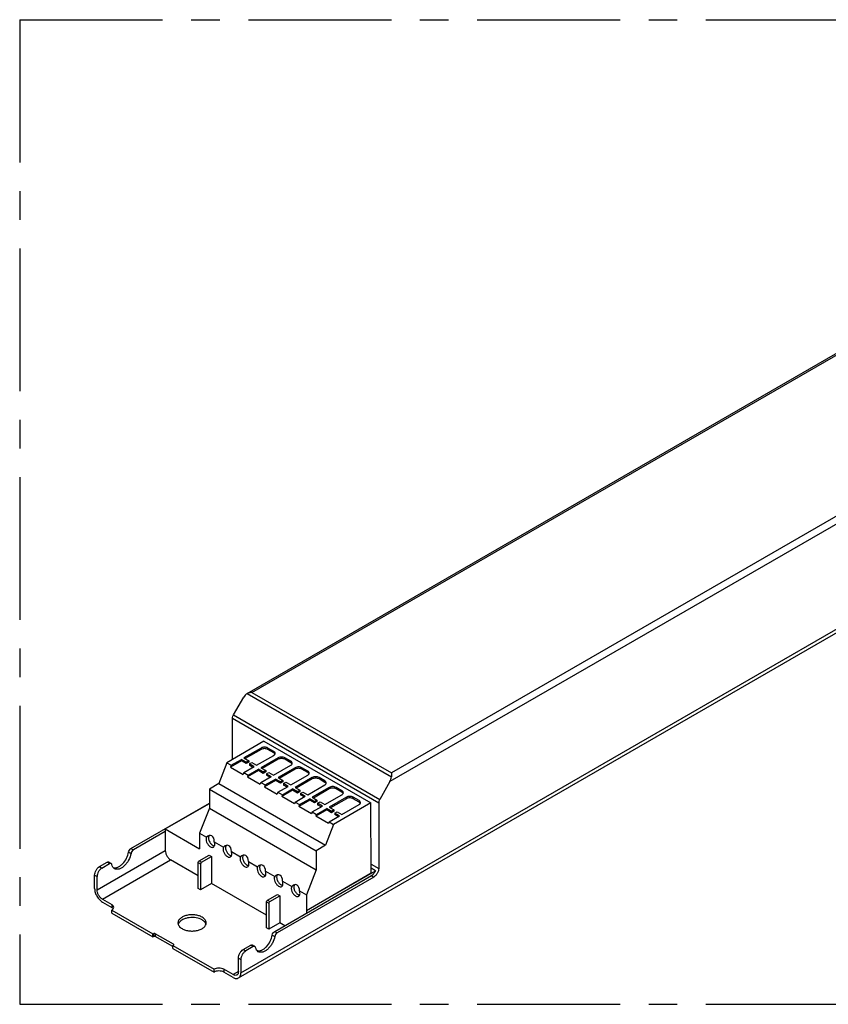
# Model space of a CAD drawing. Header units: millimetres. Extents: x 0 to 210, y 0 to 297.
# Tile 3 of 6: x 51 to 92, y 202 to 252. Entities that reach past the tile are written whole.
import ezdxf

# ---------------------------------------------------------------- set-up
doc = ezdxf.new("R2010")
doc.units = ezdxf.units.MM
doc.header["$LTSCALE"] = 19.36
doc.linetypes.add('CENTER', pattern=[0.6, 0.375, -0.075, 0.075, -0.075])
doc.layers.get('0').update_dxf_attribs({"linetype": 'CONTINUOUS'})
for name, color, linetype in [('DEFAULT_1', 7, 'CENTER'), ('Z_AXIS', 7, 'CONTINUOUS'), ('Z_SURFACE', 7, 'CONTINUOUS')]:
    doc.layers.add(name, color=color, linetype=linetype)

msp = doc.modelspace()

# ---------------------------------------------------------------- linework, layer by layer
at = {"color": 7, "linetype": 'Continuous'}
for p, q in [((62.72, 217.723), (116.13, 248.559)), ((62.282, 203.281), (131.084, 243.003)), ((62.028, 216.642), (62.547, 217.54)), ((61.978, 214.382), (61.978, 216.471)), ((63.574, 215.304), (61.687, 214.214)), ((63.574, 215.304), (68.994, 212.174)), ((61.687, 214.214), (61.286, 213.155)), ((70.043, 213.695), (70.043, 213.495)), ((61.286, 213.155), (60.802, 212.876)), ((61.286, 213.155), (66.706, 210.026)), ((69.971, 213.253), (69.453, 212.355)), ((60.802, 212.876), (60.802, 211.906)), ((60.802, 212.876), (66.222, 209.747)), ((56.817, 209.86), (60.802, 212.16)), ((58.562, 210.853), (60.802, 212.146)), ((68.994, 212.174), (67.107, 211.085)), ((69.019, 208.617), (68.994, 212.174)), ((69.402, 212.185), (69.402, 208.838)), ((60.802, 211.906), (60.307, 210.633)), ((60.802, 211.906), (66.222, 208.777)), ((67.107, 211.085), (66.706, 210.026)), ((58.562, 210.724), (56.941, 209.788)), ((58.562, 210.853), (58.562, 209.753)), ((58.562, 210.853), (60.307, 209.845)), ((60.307, 210.633), (60.307, 209.845)), ((66.706, 210.026), (66.222, 209.747)), ((66.222, 209.747), (66.222, 208.777)), ((55.221, 208.938), (55.605, 209.16)), ((55.345, 208.867), (55.729, 209.088)), ((55.816, 209.097), (55.692, 209.168)), ((60.233, 208.474), (58.834, 209.281)), ((60.233, 207.831), (60.233, 209.145)), ((60.282, 209.231), (60.79, 209.524)), ((60.357, 209.074), (60.357, 207.759)), ((60.406, 209.16), (60.913, 209.453)), ((60.79, 209.524), (60.913, 209.453)), ((60.913, 209.453), (60.913, 208.081)), ((66.222, 208.777), (65.727, 207.504)), ((65.727, 206.716), (69.019, 208.617)), ((65.739, 206.709), (69.238, 208.729)), ((69.238, 208.729), (69.017, 208.856)), ((54.974, 207.824), (54.974, 208.509)), ((55.097, 207.752), (55.097, 208.438)), ((60.913, 208.081), (60.357, 207.759)), ((63.698, 206.473), (60.913, 208.081)), ((64.118, 205.645), (69.031, 208.481)), ((69.155, 208.41), (64.242, 205.573)), ((60.357, 207.759), (60.233, 207.831)), ((55.37, 207.281), (55.84, 207.009)), ((55.37, 207.138), (55.84, 206.866)), ((63.698, 205.83), (63.698, 207.145)), ((63.747, 207.231), (64.254, 207.524)), ((63.821, 207.074), (63.821, 205.759)), ((63.871, 207.159), (64.378, 207.452)), ((64.254, 207.524), (64.378, 207.452)), ((64.378, 207.452), (64.378, 206.08)), ((65.727, 207.504), (65.727, 206.716)), ((65.727, 206.716), (65.739, 206.709)), ((65.739, 206.709), (65.739, 206.581)), ((64.378, 206.08), (63.821, 205.759)), ((64.626, 205.938), (64.378, 206.08)), ((63.821, 205.759), (63.698, 205.83)), ((62.522, 204.723), (62.906, 204.945)), ((63.03, 204.873), (62.646, 204.652)), ((63.117, 204.882), (62.993, 204.953)), ((62.275, 203.609), (62.275, 204.294)), ((62.398, 204.223), (62.398, 203.537)), ((62.002, 203.451), (61.532, 203.723)), ((62.002, 203.308), (61.532, 203.58))]:
    msp.add_line(p, q, dxfattribs=at)
at = {"color": 9, "linetype": 'Continuous'}
for p, q in [((62.965, 217.781), (116.13, 248.476)), ((123.626, 244.231), (69.971, 213.253)), ((123.208, 244.39), (70.043, 213.695)), ((62.398, 203.537), (131.2, 243.259)), ((62.72, 217.723), (70.043, 213.495)), ((62.965, 217.781), (70.043, 213.695)), ((62.028, 216.642), (69.453, 212.355)), ((61.978, 216.471), (69.402, 212.185)), ((55.097, 207.752), (58.562, 209.753)), ((56.696, 209.675), (56.82, 209.604)), ((56.817, 209.86), (56.941, 209.788)), ((55.37, 207.281), (58.834, 209.281)), ((55.729, 209.088), (55.605, 209.16)), ((60.233, 209.145), (60.357, 209.074)), ((60.282, 209.231), (60.406, 209.16)), ((69.015, 209.061), (69.402, 208.838)), ((55.221, 208.938), (55.345, 208.867)), ((54.974, 208.509), (55.097, 208.438)), ((69.031, 208.481), (69.155, 208.41)), ((63.698, 207.145), (63.821, 207.074)), ((63.747, 207.231), (63.871, 207.159)), ((64.118, 205.645), (64.242, 205.573)), ((63.997, 205.46), (64.121, 205.389)), ((62.522, 204.723), (62.646, 204.652)), ((63.03, 204.873), (62.906, 204.945)), ((62.275, 204.294), (62.398, 204.223)), ((62.275, 203.609), (62.002, 203.451))]:
    msp.add_line(p, q, dxfattribs=at)
at = {"color": 7, "linetype": 'Continuous'}
for centre, start_param, end_param in [((62.72, 217.44), 0.785405, 1.570803), ((69.798, 213.353), -1.57079, -0.785392)]:
    msp.add_ellipse(centre, major_axis=(0.173, 0.3), ratio=0.577349, start_param=start_param, end_param=end_param, dxfattribs=at)
for points, knots in [([(62.965, 217.781), (62.943, 217.781), (62.859, 217.777), (62.774, 217.754), (62.72, 217.723)], [0, 0, 0, 0, 0.255315, 1, 1, 1, 1]), ([(61.978, 216.471), (61.978, 216.485), (61.983, 216.545), (62.005, 216.602), (62.028, 216.642)], [0, 0, 0, 0, 0.229115, 1, 1, 1, 1]), ([(69.453, 212.355), (69.445, 212.342), (69.418, 212.288), (69.402, 212.228), (69.402, 212.185)], [0, 0, 0, 0, 0.267144, 1, 1, 1, 1]), ([(55.928, 208.877), (56.003, 208.86), (56.134, 208.889), (56.284, 208.981), (56.444, 209.123), (56.603, 209.353), (56.679, 209.567), (56.696, 209.675)], [0, 0, 0, 0, 0.191145, 0.309416, 0.440784, 0.724521, 1, 1, 1, 1]), ([(56.82, 209.604), (56.801, 209.485), (56.736, 209.31), (56.604, 209.106), (56.485, 208.973), (56.355, 208.872), (56.223, 208.81), (56.095, 208.791), (56.017, 208.814), (55.985, 208.832)], [0, 0, 0, 0, 0.283309, 0.430662, 0.572207, 0.70184, 0.815576, 0.913174, 1, 1, 1, 1]), ([(56.696, 209.675), (56.702, 209.713), (56.732, 209.784), (56.786, 209.841), (56.817, 209.86)], [0, 0, 0, 0, 0.511468, 1, 1, 1, 1]), ([(56.941, 209.788), (56.909, 209.77), (56.856, 209.713), (56.826, 209.642), (56.82, 209.604)], [0, 0, 0, 0, 0.488532, 1, 1, 1, 1]), ([(58.562, 209.753), (58.562, 209.708), (58.579, 209.614), (58.637, 209.482), (58.723, 209.365), (58.796, 209.303), (58.834, 209.281)], [0, 0, 0, 0, 0.237226, 0.500001, 0.762776, 1, 1, 1, 1]), ([(55.605, 209.16), (55.619, 209.168), (55.648, 209.18), (55.681, 209.175), (55.692, 209.168)], [0, 0, 0, 0, 0.5508, 1, 1, 1, 1]), ([(55.816, 209.097), (55.804, 209.104), (55.772, 209.109), (55.743, 209.097), (55.729, 209.088)], [0, 0, 0, 0, 0.4492, 1, 1, 1, 1]), ([(55.85, 209.044), (55.849, 209.05), (55.843, 209.07), (55.829, 209.089), (55.816, 209.097)], [0, 0, 0, 0, 0.280404, 1, 1, 1, 1]), ([(60.233, 209.145), (60.233, 209.162), (60.244, 209.196), (60.268, 209.223), (60.282, 209.231)], [0, 0, 0, 0, 0.500002, 1, 1, 1, 1]), ([(60.406, 209.16), (60.391, 209.151), (60.368, 209.124), (60.357, 209.091), (60.357, 209.074)], [0, 0, 0, 0, 0.499998, 1, 1, 1, 1]), ([(54.974, 208.509), (54.974, 208.55), (54.989, 208.636), (55.042, 208.756), (55.12, 208.862), (55.186, 208.918), (55.221, 208.938)], [0, 0, 0, 0, 0.237226, 0.500002, 0.762776, 1, 1, 1, 1]), ([(55.345, 208.867), (55.31, 208.846), (55.243, 208.79), (55.166, 208.684), (55.113, 208.564), (55.097, 208.479), (55.097, 208.438)], [0, 0, 0, 0, 0.237224, 0.499998, 0.762774, 1, 1, 1, 1]), ([(55.985, 208.832), (55.95, 208.852), (55.887, 208.916), (55.859, 208.999), (55.85, 209.044)], [0, 0, 0, 0, 0.466791, 1, 1, 1, 1]), ([(69.238, 208.729), (69.215, 208.676), (69.158, 208.582), (69.076, 208.507), (69.031, 208.481)], [0, 0, 0, 0, 0.523899, 1, 1, 1, 1]), ([(69.402, 208.838), (69.402, 208.798), (69.387, 208.712), (69.334, 208.592), (69.256, 208.486), (69.19, 208.43), (69.155, 208.41)], [0, 0, 0, 0, 0.237226, 0.500002, 0.762776, 1, 1, 1, 1]), ([(54.974, 207.824), (54.974, 207.759), (54.998, 207.622), (55.083, 207.429), (55.207, 207.26), (55.313, 207.17), (55.37, 207.138)], [0, 0, 0, 0, 0.237226, 0.500001, 0.762776, 1, 1, 1, 1]), ([(55.37, 207.281), (55.331, 207.303), (55.258, 207.365), (55.173, 207.481), (55.114, 207.613), (55.097, 207.708), (55.097, 207.752)], [0, 0, 0, 0, 0.237224, 0.499999, 0.762774, 1, 1, 1, 1]), ([(63.698, 207.145), (63.698, 207.162), (63.709, 207.195), (63.732, 207.222), (63.747, 207.231)], [0, 0, 0, 0, 0.500002, 1, 1, 1, 1]), ([(63.871, 207.159), (63.856, 207.151), (63.833, 207.124), (63.821, 207.09), (63.821, 207.074)], [0, 0, 0, 0, 0.499998, 1, 1, 1, 1]), ([(63.997, 205.46), (64.003, 205.498), (64.033, 205.569), (64.086, 205.626), (64.118, 205.645)], [0, 0, 0, 0, 0.511468, 1, 1, 1, 1]), ([(64.242, 205.573), (64.21, 205.555), (64.157, 205.498), (64.127, 205.427), (64.121, 205.389)], [0, 0, 0, 0, 0.488532, 1, 1, 1, 1]), ([(63.229, 204.662), (63.304, 204.645), (63.435, 204.674), (63.585, 204.766), (63.745, 204.908), (63.904, 205.138), (63.98, 205.352), (63.997, 205.46)], [0, 0, 0, 0, 0.191145, 0.309416, 0.440784, 0.724521, 1, 1, 1, 1]), ([(64.121, 205.389), (64.102, 205.27), (64.037, 205.095), (63.905, 204.891), (63.786, 204.758), (63.656, 204.657), (63.524, 204.595), (63.396, 204.576), (63.318, 204.599), (63.286, 204.617)], [0, 0, 0, 0, 0.283309, 0.430662, 0.572207, 0.70184, 0.815576, 0.913174, 1, 1, 1, 1]), ([(62.275, 204.294), (62.275, 204.335), (62.29, 204.421), (62.343, 204.541), (62.42, 204.647), (62.487, 204.703), (62.522, 204.723)], [0, 0, 0, 0, 0.237226, 0.500002, 0.762776, 1, 1, 1, 1]), ([(62.646, 204.652), (62.611, 204.631), (62.544, 204.575), (62.467, 204.469), (62.414, 204.349), (62.398, 204.264), (62.398, 204.223)], [0, 0, 0, 0, 0.237224, 0.499998, 0.762774, 1, 1, 1, 1]), ([(62.906, 204.945), (62.92, 204.953), (62.949, 204.965), (62.982, 204.96), (62.993, 204.953)], [0, 0, 0, 0, 0.5508, 1, 1, 1, 1]), ([(63.117, 204.882), (63.105, 204.889), (63.073, 204.894), (63.044, 204.882), (63.03, 204.873)], [0, 0, 0, 0, 0.4492, 1, 1, 1, 1]), ([(63.151, 204.829), (63.15, 204.835), (63.144, 204.855), (63.13, 204.874), (63.117, 204.882)], [0, 0, 0, 0, 0.280404, 1, 1, 1, 1]), ([(63.286, 204.617), (63.251, 204.637), (63.188, 204.701), (63.16, 204.784), (63.151, 204.829)], [0, 0, 0, 0, 0.466791, 1, 1, 1, 1]), ([(62.275, 203.609), (62.275, 203.572), (62.266, 203.503), (62.221, 203.447), (62.195, 203.432)], [0, 0, 0, 0, 0.550764, 1, 1, 1, 1]), ([(62.195, 203.432), (62.169, 203.417), (62.098, 203.407), (62.034, 203.433), (62.002, 203.451)], [0, 0, 0, 0, 0.449237, 1, 1, 1, 1]), ([(62.002, 203.308), (62.049, 203.282), (62.123, 203.252), (62.221, 203.255), (62.264, 203.27), (62.282, 203.281)], [0, 0, 0, 0, 0.547689, 0.781559, 1, 1, 1, 1]), ([(62.282, 203.281), (62.301, 203.291), (62.335, 203.32), (62.387, 203.405), (62.398, 203.484), (62.398, 203.537)], [0, 0, 0, 0, 0.21844, 0.45231, 1, 1, 1, 1])]:
    msp.add_open_spline(points, degree=3, knots=knots, dxfattribs=at)
at = {"layer": 'DEFAULT_1', "color": 5, "linetype": 'CENTER'}
for p, q in [((51.167, 251.957), (51.167, 201.944)), ((51.167, 251.957), (151.182, 251.957)), ((51.167, 201.944), (151.182, 201.944))]:
    msp.add_line(p, q, dxfattribs=at)
at = {"layer": 'Z_AXIS', "color": 7, "linetype": 'Continuous'}
for p, q in [((60.307, 210.633), (60.653, 210.433)), ((61.05, 210.204), (61.519, 209.933)), ((61.917, 209.704), (62.385, 209.433)), ((62.783, 209.203), (63.251, 208.933)), ((63.649, 208.703), (64.117, 208.433)), ((64.515, 208.203), (64.984, 207.933)), ((65.381, 207.703), (65.727, 207.504)), ((55.84, 206.581), (55.84, 206.723)), ((55.84, 206.723), (57.931, 205.516)), ((55.84, 206.581), (57.931, 205.373)), ((57.931, 205.516), (57.956, 205.53)), ((57.931, 205.373), (57.931, 205.516)), ((57.931, 205.373), (57.956, 205.387)), ((58.971, 205.002), (58.055, 205.53)), ((58.946, 204.873), (58.055, 205.387)), ((58.946, 204.93), (58.971, 204.945)), ((58.946, 204.787), (58.946, 204.93)), ((58.946, 204.93), (61.037, 203.723)), ((58.946, 204.787), (61.037, 203.58)), ((61.037, 203.58), (61.037, 203.723))]:
    msp.add_line(p, q, dxfattribs=at)
at = {"layer": 'Z_AXIS', "color": 9, "linetype": 'Continuous'}
for p, q in [((55.84, 207.009), (55.84, 206.866)), ((57.956, 205.53), (57.956, 205.387)), ((58.055, 205.53), (58.055, 205.387)), ((58.971, 205.002), (58.971, 204.945)), ((61.532, 203.723), (61.532, 203.58))]:
    msp.add_line(p, q, dxfattribs=at)
at = {"layer": 'Z_AXIS', "color": 7, "linetype": 'Continuous'}
for centre, start, end in [((59.479, 205.929), 155.0445, 163.057), ((60.368, 205.929), 16.9728, 24.9635)]:
    msp.add_arc(centre, 0.274, start, end, dxfattribs=at)
for centre in [(60.793, 210.169), (61.66, 209.669), (62.526, 209.169), (63.392, 208.669), (64.258, 208.169), (65.125, 207.669)]:
    msp.add_ellipse(centre, major_axis=(0.078, 0.351), ratio=0.697573, start_param=4.963278, end_param=7.17134, dxfattribs=at)
for points, knots in [([(60.653, 210.433), (60.633, 210.4), (60.621, 210.308), (60.657, 210.171), (60.734, 210.04), (60.81, 209.97), (60.852, 209.946)], [0, 0, 0, 0, 0.20429, 0.463644, 0.744349, 1, 1, 1, 1]), ([(60.786, 210.519), (60.762, 210.489), (60.748, 210.422), (60.757, 210.335), (60.787, 210.233), (60.853, 210.117), (60.932, 210.042), (60.975, 210.017)], [0, 0, 0, 0, 0.197739, 0.320922, 0.456389, 0.740384, 1, 1, 1, 1]), ([(61.009, 209.93), (61.026, 209.94), (61.056, 209.972), (61.076, 210.039), (61.074, 210.119), (61.06, 210.175), (61.05, 210.204)], [0, 0, 0, 0, 0.195789, 0.422788, 0.69277, 1, 1, 1, 1]), ([(60.852, 209.946), (60.878, 209.93), (60.93, 209.909), (60.988, 209.918), (61.009, 209.93)], [0, 0, 0, 0, 0.550774, 1, 1, 1, 1]), ([(60.975, 210.017), (60.982, 210.013), (61.008, 209.999), (61.037, 209.99), (61.058, 209.988)], [0, 0, 0, 0, 0.270458, 1, 1, 1, 1]), ([(61.519, 209.933), (61.499, 209.9), (61.487, 209.808), (61.523, 209.671), (61.6, 209.54), (61.676, 209.47), (61.718, 209.445)], [0, 0, 0, 0, 0.20429, 0.463644, 0.744349, 1, 1, 1, 1]), ([(61.652, 210.019), (61.629, 209.988), (61.614, 209.922), (61.623, 209.834), (61.653, 209.733), (61.719, 209.617), (61.798, 209.542), (61.841, 209.517)], [0, 0, 0, 0, 0.197739, 0.320922, 0.456389, 0.740384, 1, 1, 1, 1]), ([(61.875, 209.43), (61.892, 209.439), (61.922, 209.471), (61.942, 209.539), (61.941, 209.619), (61.927, 209.675), (61.917, 209.704)], [0, 0, 0, 0, 0.195789, 0.422788, 0.69277, 1, 1, 1, 1]), ([(61.718, 209.445), (61.744, 209.43), (61.796, 209.409), (61.854, 209.418), (61.875, 209.43)], [0, 0, 0, 0, 0.550774, 1, 1, 1, 1]), ([(61.841, 209.517), (61.848, 209.513), (61.874, 209.499), (61.903, 209.49), (61.924, 209.487)], [0, 0, 0, 0, 0.270458, 1, 1, 1, 1]), ([(62.385, 209.433), (62.366, 209.4), (62.353, 209.308), (62.389, 209.171), (62.466, 209.04), (62.542, 208.969), (62.584, 208.945)], [0, 0, 0, 0, 0.20429, 0.463644, 0.744349, 1, 1, 1, 1]), ([(62.518, 209.519), (62.495, 209.488), (62.48, 209.422), (62.49, 209.334), (62.519, 209.233), (62.585, 209.117), (62.664, 209.042), (62.708, 209.017)], [0, 0, 0, 0, 0.197739, 0.320922, 0.456389, 0.740384, 1, 1, 1, 1]), ([(62.741, 208.93), (62.758, 208.939), (62.788, 208.971), (62.808, 209.039), (62.807, 209.119), (62.793, 209.175), (62.783, 209.203)], [0, 0, 0, 0, 0.195789, 0.422788, 0.69277, 1, 1, 1, 1]), ([(62.584, 208.945), (62.61, 208.93), (62.662, 208.909), (62.72, 208.917), (62.741, 208.93)], [0, 0, 0, 0, 0.550774, 1, 1, 1, 1]), ([(62.708, 209.017), (62.715, 209.013), (62.741, 208.999), (62.769, 208.99), (62.791, 208.987)], [0, 0, 0, 0, 0.270458, 1, 1, 1, 1]), ([(63.251, 208.933), (63.232, 208.9), (63.219, 208.808), (63.256, 208.671), (63.333, 208.54), (63.408, 208.469), (63.45, 208.445)], [0, 0, 0, 0, 0.20429, 0.463644, 0.744349, 1, 1, 1, 1]), ([(63.384, 209.019), (63.361, 208.988), (63.347, 208.922), (63.356, 208.834), (63.386, 208.732), (63.452, 208.616), (63.53, 208.542), (63.574, 208.517)], [0, 0, 0, 0, 0.197739, 0.320922, 0.456389, 0.740384, 1, 1, 1, 1]), ([(63.608, 208.43), (63.624, 208.439), (63.655, 208.471), (63.674, 208.539), (63.673, 208.619), (63.659, 208.675), (63.649, 208.703)], [0, 0, 0, 0, 0.195789, 0.422788, 0.69277, 1, 1, 1, 1]), ([(63.45, 208.445), (63.476, 208.43), (63.528, 208.409), (63.586, 208.417), (63.608, 208.43)], [0, 0, 0, 0, 0.550774, 1, 1, 1, 1]), ([(63.574, 208.517), (63.581, 208.513), (63.607, 208.499), (63.635, 208.49), (63.657, 208.487)], [0, 0, 0, 0, 0.270458, 1, 1, 1, 1]), ([(64.117, 208.433), (64.098, 208.4), (64.086, 208.308), (64.122, 208.171), (64.199, 208.04), (64.275, 207.969), (64.316, 207.945)], [0, 0, 0, 0, 0.20429, 0.463644, 0.744349, 1, 1, 1, 1]), ([(64.251, 208.518), (64.227, 208.488), (64.213, 208.422), (64.222, 208.334), (64.252, 208.232), (64.318, 208.116), (64.396, 208.042), (64.44, 208.017)], [0, 0, 0, 0, 0.197739, 0.320922, 0.456389, 0.740384, 1, 1, 1, 1]), ([(64.474, 207.93), (64.491, 207.939), (64.521, 207.971), (64.541, 208.038), (64.539, 208.119), (64.525, 208.175), (64.515, 208.203)], [0, 0, 0, 0, 0.195789, 0.422788, 0.69277, 1, 1, 1, 1]), ([(64.316, 207.945), (64.342, 207.93), (64.394, 207.908), (64.453, 207.917), (64.474, 207.93)], [0, 0, 0, 0, 0.550774, 1, 1, 1, 1]), ([(64.44, 208.017), (64.447, 208.013), (64.473, 207.999), (64.502, 207.99), (64.523, 207.987)], [0, 0, 0, 0, 0.270458, 1, 1, 1, 1]), ([(64.984, 207.933), (64.964, 207.9), (64.952, 207.808), (64.988, 207.67), (65.065, 207.54), (65.141, 207.469), (65.183, 207.445)], [0, 0, 0, 0, 0.20429, 0.463644, 0.744349, 1, 1, 1, 1]), ([(65.117, 208.018), (65.093, 207.988), (65.079, 207.922), (65.088, 207.834), (65.118, 207.732), (65.184, 207.616), (65.263, 207.542), (65.306, 207.516)], [0, 0, 0, 0, 0.197739, 0.320922, 0.456389, 0.740384, 1, 1, 1, 1]), ([(65.34, 207.429), (65.357, 207.439), (65.387, 207.471), (65.407, 207.538), (65.405, 207.619), (65.391, 207.674), (65.381, 207.703)], [0, 0, 0, 0, 0.195789, 0.422788, 0.69277, 1, 1, 1, 1]), ([(65.183, 207.445), (65.209, 207.43), (65.261, 207.408), (65.319, 207.417), (65.34, 207.429)], [0, 0, 0, 0, 0.550774, 1, 1, 1, 1]), ([(65.306, 207.516), (65.313, 207.513), (65.339, 207.499), (65.368, 207.49), (65.389, 207.487)], [0, 0, 0, 0, 0.270458, 1, 1, 1, 1]), ([(55.942, 206.866), (55.942, 206.894), (55.919, 206.954), (55.869, 206.992), (55.84, 207.009)], [0, 0, 0, 0, 0.449233, 1, 1, 1, 1]), ([(55.84, 206.723), (55.869, 206.74), (55.919, 206.778), (55.942, 206.839), (55.942, 206.866)], [0, 0, 0, 0, 0.550766, 1, 1, 1, 1]), ([(55.889, 206.831), (55.885, 206.834), (55.87, 206.847), (55.853, 206.859), (55.84, 206.866)], [0, 0, 0, 0, 0.238855, 1, 1, 1, 1]), ([(60.431, 206.373), (60.378, 206.404), (60.257, 206.454), (60.061, 206.493), (59.854, 206.499), (59.653, 206.47), (59.473, 206.41), (59.329, 206.322), (59.231, 206.211), (59.206, 206.122), (59.206, 206.08)], [0, 0, 0, 0, 0.128825, 0.27056, 0.417874, 0.562376, 0.696194, 0.813589, 0.913065, 1, 1, 1, 1]), ([(59.206, 206.08), (59.206, 206.053), (59.216, 205.996), (59.259, 205.917), (59.327, 205.845), (59.385, 205.806), (59.416, 205.788)], [0, 0, 0, 0, 0.217773, 0.45094, 0.710205, 1, 1, 1, 1]), ([(60.431, 206.23), (60.338, 206.284), (60.118, 206.352), (59.834, 206.358), (59.609, 206.314), (59.423, 206.246), (59.302, 206.159), (59.254, 206.086)], [0, 0, 0, 0, 0.253176, 0.531653, 0.666929, 0.792363, 1, 1, 1, 1]), ([(59.416, 205.788), (59.469, 205.757), (59.589, 205.707), (59.785, 205.668), (59.993, 205.662), (60.194, 205.691), (60.374, 205.751), (60.518, 205.838), (60.616, 205.949), (60.641, 206.039), (60.641, 206.08)], [0, 0, 0, 0, 0.128825, 0.27056, 0.417874, 0.562376, 0.696194, 0.813589, 0.913065, 1, 1, 1, 1]), ([(60.641, 206.08), (60.641, 206.108), (60.631, 206.165), (60.588, 206.244), (60.519, 206.316), (60.462, 206.355), (60.431, 206.373)], [0, 0, 0, 0, 0.217773, 0.45094, 0.710205, 1, 1, 1, 1]), ([(60.593, 206.086), (60.584, 206.1), (60.539, 206.158), (60.479, 206.202), (60.431, 206.23)], [0, 0, 0, 0, 0.228837, 1, 1, 1, 1]), ([(58.055, 205.53), (58.04, 205.539), (58.005, 205.546), (57.971, 205.539), (57.956, 205.53)], [0, 0, 0, 0, 0.500001, 1, 1, 1, 1]), ([(58.055, 205.387), (58.04, 205.396), (58.005, 205.403), (57.971, 205.396), (57.956, 205.387)], [0, 0, 0, 0, 0.500001, 1, 1, 1, 1]), ([(58.991, 204.973), (58.991, 204.976), (58.989, 204.988), (58.979, 204.997), (58.971, 205.002)], [0, 0, 0, 0, 0.220936, 1, 1, 1, 1]), ([(58.978, 204.949), (58.98, 204.951), (58.987, 204.957), (58.991, 204.966), (58.991, 204.973)], [0, 0, 0, 0, 0.284251, 1, 1, 1, 1]), ([(61.532, 203.723), (61.497, 203.743), (61.415, 203.773), (61.285, 203.787), (61.154, 203.773), (61.072, 203.743), (61.037, 203.723)], [0, 0, 0, 0, 0.237225, 0.500001, 0.762776, 1, 1, 1, 1]), ([(61.532, 203.58), (61.497, 203.6), (61.415, 203.63), (61.285, 203.644), (61.154, 203.63), (61.072, 203.6), (61.037, 203.58)], [0, 0, 0, 0, 0.237225, 0.500001, 0.762776, 1, 1, 1, 1])]:
    msp.add_open_spline(points, degree=3, knots=knots, dxfattribs=at)
for points in [[(55.908, 206.811), (55.902, 206.818), (55.896, 206.825), (55.889, 206.831)], [(55.92, 206.795), (55.916, 206.801), (55.912, 206.806), (55.908, 206.811)], [(59.254, 206.086), (59.245, 206.073), (59.237, 206.059), (59.23, 206.045)], [(60.616, 206.045), (60.61, 206.059), (60.602, 206.073), (60.593, 206.086)], [(58.971, 204.945), (58.973, 204.946), (58.976, 204.948), (58.978, 204.949)]]:
    msp.add_open_spline(points, degree=3, dxfattribs=at)
at = {"layer": 'Z_SURFACE', "color": 7, "linetype": 'Continuous'}
for p, q in [((63.425, 214.961), (62.554, 214.458)), ((63.425, 214.889), (62.616, 214.422)), ((63.198, 214.086), (64.069, 214.589)), ((64.069, 214.789), (63.772, 214.961)), ((64.069, 214.718), (63.772, 214.889)), ((61.687, 214.214), (61.91, 214.086)), ((62.43, 214.315), (61.875, 213.994)), ((61.91, 214.086), (61.875, 213.994)), ((61.91, 214.086), (62.43, 214.386)), ((62.43, 214.386), (62.43, 214.315)), ((62.672, 214.247), (62.43, 214.386)), ((62.672, 214.176), (62.43, 214.315)), ((62.554, 214.458), (62.796, 214.319)), ((62.796, 214.319), (62.672, 214.247)), ((62.672, 214.247), (62.672, 214.176)), ((62.796, 214.247), (62.672, 214.176)), ((62.796, 214.319), (62.796, 214.247)), ((62.833, 214.154), (62.956, 214.226)), ((62.833, 214.154), (62.833, 214.083)), ((63.074, 214.015), (62.833, 214.154)), ((63.012, 213.979), (62.833, 214.083)), ((62.956, 214.226), (63.198, 214.086)), ((64.292, 214.461), (63.42, 213.958)), ((64.292, 214.389), (63.482, 213.922)), ((64.064, 213.586), (64.935, 214.089)), ((64.935, 214.289), (64.638, 214.461)), ((64.935, 214.218), (64.638, 214.389)), ((61.875, 213.994), (62.518, 213.623)), ((62.553, 213.714), (62.518, 213.623)), ((62.553, 213.714), (63.074, 214.015)), ((62.553, 213.714), (62.776, 213.586)), ((63.297, 213.815), (62.741, 213.494)), ((62.776, 213.586), (62.741, 213.494)), ((62.776, 213.586), (63.297, 213.886)), ((63.297, 213.886), (63.297, 213.815)), ((63.538, 213.747), (63.297, 213.886)), ((63.538, 213.676), (63.297, 213.815)), ((63.42, 213.958), (63.662, 213.818)), ((63.662, 213.818), (63.538, 213.747)), ((63.538, 213.747), (63.538, 213.676)), ((63.662, 213.747), (63.538, 213.676)), ((63.662, 213.818), (63.662, 213.747)), ((63.699, 213.654), (63.823, 213.726)), ((63.699, 213.654), (63.699, 213.583)), ((63.699, 213.654), (63.94, 213.515)), ((63.878, 213.479), (63.699, 213.583)), ((63.823, 213.726), (64.064, 213.586)), ((65.158, 213.961), (64.287, 213.458)), ((65.158, 213.889), (64.349, 213.422)), ((64.93, 213.086), (65.801, 213.589)), ((65.801, 213.789), (65.504, 213.961)), ((65.801, 213.718), (65.504, 213.889)), ((62.741, 213.494), (63.385, 213.123)), ((63.419, 213.214), (63.385, 213.123)), ((63.419, 213.214), (63.94, 213.515)), ((63.419, 213.214), (63.642, 213.085)), ((64.163, 213.315), (63.607, 212.994)), ((63.642, 213.085), (63.607, 212.994)), ((63.642, 213.085), (64.163, 213.386)), ((64.163, 213.386), (64.163, 213.315)), ((64.404, 213.247), (64.163, 213.386)), ((64.404, 213.176), (64.163, 213.315)), ((64.287, 213.458), (64.528, 213.318)), ((64.528, 213.318), (64.404, 213.247)), ((64.404, 213.247), (64.404, 213.176)), ((64.528, 213.247), (64.404, 213.176)), ((64.528, 213.318), (64.528, 213.247)), ((64.565, 213.154), (64.689, 213.226)), ((64.565, 213.154), (64.565, 213.083)), ((64.806, 213.015), (64.565, 213.154)), ((64.744, 212.979), (64.565, 213.083)), ((64.689, 213.226), (64.93, 213.086)), ((66.024, 213.461), (65.153, 212.958)), ((66.024, 213.389), (65.215, 212.922)), ((65.796, 212.586), (66.667, 213.089)), ((66.667, 213.289), (66.37, 213.461)), ((66.667, 213.218), (66.37, 213.389)), ((63.607, 212.994), (64.251, 212.623)), ((64.285, 212.714), (64.251, 212.623)), ((64.285, 212.714), (64.806, 213.015)), ((64.285, 212.714), (64.508, 212.585)), ((65.029, 212.815), (64.474, 212.494)), ((64.508, 212.585), (64.474, 212.494)), ((64.508, 212.585), (65.029, 212.886)), ((65.029, 212.886), (65.029, 212.815)), ((65.27, 212.747), (65.029, 212.886)), ((65.27, 212.675), (65.029, 212.815)), ((65.153, 212.958), (65.394, 212.818)), ((65.394, 212.818), (65.27, 212.747)), ((65.27, 212.747), (65.27, 212.675)), ((65.394, 212.747), (65.27, 212.675)), ((65.394, 212.818), (65.394, 212.747)), ((65.431, 212.654), (65.555, 212.725)), ((65.431, 212.654), (65.431, 212.583)), ((65.673, 212.515), (65.431, 212.654)), ((65.611, 212.479), (65.431, 212.583)), ((65.555, 212.725), (65.796, 212.586)), ((66.89, 212.96), (66.019, 212.458)), ((66.89, 212.889), (66.081, 212.422)), ((66.663, 212.086), (67.534, 212.589)), ((67.534, 212.789), (67.237, 212.96)), ((67.534, 212.718), (67.237, 212.889)), ((65.117, 212.122), (64.474, 212.494)), ((65.152, 212.214), (65.117, 212.122)), ((65.152, 212.214), (65.673, 212.515)), ((65.152, 212.214), (65.374, 212.085)), ((65.895, 212.315), (65.34, 211.994)), ((65.374, 212.085), (65.34, 211.994)), ((65.374, 212.085), (65.895, 212.386)), ((65.895, 212.386), (65.895, 212.315)), ((66.137, 212.247), (65.895, 212.386)), ((66.137, 212.175), (65.895, 212.315)), ((66.019, 212.458), (66.26, 212.318)), ((66.26, 212.318), (66.137, 212.247)), ((66.137, 212.247), (66.137, 212.175)), ((66.26, 212.247), (66.137, 212.175)), ((66.26, 212.318), (66.26, 212.247)), ((66.297, 212.154), (66.421, 212.225)), ((66.297, 212.154), (66.297, 212.082)), ((66.539, 212.015), (66.297, 212.154)), ((66.477, 211.979), (66.297, 212.082)), ((66.421, 212.225), (66.663, 212.086)), ((67.756, 212.46), (66.885, 211.957)), ((67.756, 212.389), (66.947, 211.922)), ((67.529, 211.586), (68.4, 212.089)), ((68.4, 212.289), (68.103, 212.46)), ((68.4, 212.217), (68.103, 212.389)), ((65.983, 211.622), (65.34, 211.994)), ((66.018, 211.714), (65.983, 211.622)), ((66.018, 211.714), (66.539, 212.015)), ((66.018, 211.714), (66.241, 211.585)), ((66.762, 211.815), (66.206, 211.494)), ((66.241, 211.585), (66.206, 211.494)), ((66.241, 211.585), (66.762, 211.886)), ((66.762, 211.886), (66.762, 211.815)), ((67.003, 211.747), (66.762, 211.886)), ((67.003, 211.675), (66.762, 211.815)), ((66.885, 211.957), (67.127, 211.818)), ((67.127, 211.818), (67.003, 211.747)), ((67.003, 211.747), (67.003, 211.675)), ((67.127, 211.747), (67.003, 211.675)), ((67.127, 211.818), (67.127, 211.747)), ((67.164, 211.654), (67.287, 211.725)), ((67.164, 211.654), (67.164, 211.582)), ((67.405, 211.514), (67.164, 211.654)), ((67.343, 211.479), (67.164, 211.582)), ((67.287, 211.725), (67.529, 211.586)), ((66.849, 211.122), (66.206, 211.494)), ((66.884, 211.214), (66.849, 211.122)), ((66.884, 211.214), (67.405, 211.514)), ((66.884, 211.214), (67.107, 211.085))]:
    msp.add_line(p, q, dxfattribs=at)
at = {"layer": 'Z_SURFACE', "color": 9, "linetype": 'Continuous'}
for p, q in [((63.425, 214.961), (63.425, 214.889)), ((63.772, 214.961), (63.772, 214.889)), ((64.069, 214.789), (64.069, 214.718)), ((64.292, 214.461), (64.292, 214.389)), ((64.638, 214.461), (64.638, 214.389)), ((64.935, 214.289), (64.935, 214.218)), ((65.158, 213.961), (65.158, 213.889)), ((65.504, 213.961), (65.504, 213.889)), ((65.801, 213.789), (65.801, 213.718)), ((66.024, 213.461), (66.024, 213.389)), ((66.37, 213.461), (66.37, 213.389)), ((66.667, 213.289), (66.667, 213.218)), ((66.89, 212.96), (66.89, 212.889)), ((67.237, 212.96), (67.237, 212.889)), ((67.534, 212.789), (67.534, 212.718)), ((67.756, 212.46), (67.756, 212.389)), ((68.103, 212.46), (68.103, 212.389)), ((68.4, 212.289), (68.4, 212.217))]:
    msp.add_line(p, q, dxfattribs=at)
at = {"layer": 'Z_SURFACE', "color": 7, "linetype": 'Continuous'}
for points, knots in [([(63.772, 214.961), (63.72, 214.991), (63.599, 215.014), (63.477, 214.991), (63.425, 214.961)], [0, 0, 0, 0, 0.500001, 1, 1, 1, 1]), ([(63.772, 214.889), (63.72, 214.919), (63.599, 214.943), (63.477, 214.919), (63.425, 214.889)], [0, 0, 0, 0, 0.500001, 1, 1, 1, 1]), ([(64.141, 214.689), (64.141, 214.708), (64.124, 214.751), (64.089, 214.778), (64.069, 214.789)], [0, 0, 0, 0, 0.449213, 1, 1, 1, 1]), ([(64.09, 214.603), (64.095, 214.607), (64.112, 214.621), (64.126, 214.638), (64.132, 214.653)], [0, 0, 0, 0, 0.272379, 1, 1, 1, 1]), ([(64.133, 214.653), (64.131, 214.657), (64.121, 214.676), (64.107, 214.691), (64.094, 214.701)], [0, 0, 0, 0, 0.231755, 1, 1, 1, 1]), ([(64.638, 214.461), (64.587, 214.49), (64.465, 214.514), (64.343, 214.49), (64.292, 214.461)], [0, 0, 0, 0, 0.500001, 1, 1, 1, 1]), ([(64.638, 214.389), (64.587, 214.419), (64.465, 214.442), (64.343, 214.419), (64.292, 214.389)], [0, 0, 0, 0, 0.500001, 1, 1, 1, 1]), ([(65.007, 214.189), (65.007, 214.208), (64.99, 214.251), (64.955, 214.278), (64.935, 214.289)], [0, 0, 0, 0, 0.449213, 1, 1, 1, 1]), ([(64.956, 214.103), (64.961, 214.107), (64.978, 214.121), (64.992, 214.138), (64.998, 214.153)], [0, 0, 0, 0, 0.272379, 1, 1, 1, 1]), ([(64.999, 214.153), (64.997, 214.157), (64.987, 214.176), (64.973, 214.191), (64.96, 214.201)], [0, 0, 0, 0, 0.231755, 1, 1, 1, 1]), ([(65.504, 213.961), (65.453, 213.99), (65.331, 214.014), (65.209, 213.99), (65.158, 213.961)], [0, 0, 0, 0, 0.500001, 1, 1, 1, 1]), ([(65.504, 213.889), (65.453, 213.919), (65.331, 213.942), (65.209, 213.919), (65.158, 213.889)], [0, 0, 0, 0, 0.500001, 1, 1, 1, 1]), ([(65.873, 213.689), (65.873, 213.708), (65.856, 213.751), (65.822, 213.777), (65.801, 213.789)], [0, 0, 0, 0, 0.449213, 1, 1, 1, 1]), ([(65.823, 213.603), (65.827, 213.607), (65.844, 213.621), (65.858, 213.638), (65.865, 213.653)], [0, 0, 0, 0, 0.272379, 1, 1, 1, 1]), ([(65.865, 213.653), (65.863, 213.657), (65.854, 213.675), (65.839, 213.691), (65.826, 213.701)], [0, 0, 0, 0, 0.231755, 1, 1, 1, 1]), ([(66.37, 213.461), (66.319, 213.49), (66.197, 213.514), (66.075, 213.49), (66.024, 213.461)], [0, 0, 0, 0, 0.500001, 1, 1, 1, 1]), ([(66.37, 213.389), (66.319, 213.419), (66.197, 213.442), (66.075, 213.419), (66.024, 213.389)], [0, 0, 0, 0, 0.500001, 1, 1, 1, 1]), ([(66.739, 213.189), (66.739, 213.208), (66.723, 213.251), (66.688, 213.277), (66.667, 213.289)], [0, 0, 0, 0, 0.449213, 1, 1, 1, 1]), ([(66.689, 213.103), (66.693, 213.107), (66.71, 213.121), (66.724, 213.138), (66.731, 213.152)], [0, 0, 0, 0, 0.272379, 1, 1, 1, 1]), ([(66.732, 213.153), (66.73, 213.157), (66.72, 213.175), (66.705, 213.191), (66.693, 213.201)], [0, 0, 0, 0, 0.231755, 1, 1, 1, 1]), ([(67.237, 212.96), (67.185, 212.99), (67.063, 213.014), (66.942, 212.99), (66.89, 212.96)], [0, 0, 0, 0, 0.500001, 1, 1, 1, 1]), ([(67.237, 212.889), (67.185, 212.919), (67.063, 212.942), (66.942, 212.919), (66.89, 212.889)], [0, 0, 0, 0, 0.500001, 1, 1, 1, 1]), ([(67.605, 212.689), (67.605, 212.708), (67.589, 212.751), (67.554, 212.777), (67.534, 212.789)], [0, 0, 0, 0, 0.449213, 1, 1, 1, 1]), ([(67.555, 212.603), (67.56, 212.607), (67.576, 212.62), (67.59, 212.638), (67.597, 212.652)], [0, 0, 0, 0, 0.272379, 1, 1, 1, 1]), ([(67.598, 212.653), (67.596, 212.657), (67.586, 212.675), (67.571, 212.691), (67.559, 212.7)], [0, 0, 0, 0, 0.231755, 1, 1, 1, 1]), ([(68.103, 212.46), (68.051, 212.49), (67.93, 212.514), (67.808, 212.49), (67.756, 212.46)], [0, 0, 0, 0, 0.500001, 1, 1, 1, 1]), ([(68.103, 212.389), (68.051, 212.419), (67.93, 212.442), (67.808, 212.419), (67.756, 212.389)], [0, 0, 0, 0, 0.500001, 1, 1, 1, 1]), ([(68.472, 212.189), (68.472, 212.208), (68.455, 212.251), (68.42, 212.277), (68.4, 212.289)], [0, 0, 0, 0, 0.449213, 1, 1, 1, 1]), ([(68.421, 212.103), (68.426, 212.106), (68.443, 212.12), (68.457, 212.138), (68.463, 212.152)], [0, 0, 0, 0, 0.272379, 1, 1, 1, 1]), ([(68.464, 212.152), (68.462, 212.157), (68.452, 212.175), (68.438, 212.19), (68.425, 212.2)], [0, 0, 0, 0, 0.231755, 1, 1, 1, 1])]:
    msp.add_open_spline(points, degree=3, knots=knots, dxfattribs=at)
for points in [[(64.094, 214.701), (64.086, 214.707), (64.078, 214.713), (64.069, 214.718)], [(64.069, 214.589), (64.076, 214.594), (64.083, 214.598), (64.09, 214.603)], [(64.132, 214.653), (64.135, 214.659), (64.137, 214.665), (64.138, 214.671)], [(64.138, 214.671), (64.14, 214.677), (64.141, 214.683), (64.141, 214.689)], [(64.96, 214.201), (64.952, 214.207), (64.944, 214.213), (64.935, 214.218)], [(64.935, 214.089), (64.942, 214.094), (64.95, 214.098), (64.956, 214.103)], [(64.998, 214.153), (65.001, 214.158), (65.003, 214.165), (65.005, 214.171)], [(65.005, 214.171), (65.006, 214.177), (65.007, 214.183), (65.007, 214.189)], [(65.826, 213.701), (65.819, 213.707), (65.81, 213.713), (65.801, 213.718)], [(65.801, 213.589), (65.809, 213.593), (65.816, 213.598), (65.823, 213.603)], [(65.865, 213.653), (65.867, 213.658), (65.869, 213.664), (65.871, 213.671)], [(65.871, 213.671), (65.872, 213.677), (65.873, 213.683), (65.873, 213.689)], [(66.693, 213.201), (66.685, 213.207), (66.676, 213.213), (66.667, 213.218)], [(66.667, 213.089), (66.675, 213.093), (66.682, 213.098), (66.689, 213.103)], [(66.731, 213.152), (66.734, 213.158), (66.736, 213.164), (66.737, 213.171)], [(66.737, 213.171), (66.739, 213.177), (66.739, 213.183), (66.739, 213.189)], [(67.559, 212.7), (67.551, 212.707), (67.542, 212.712), (67.534, 212.718)], [(67.534, 212.589), (67.541, 212.593), (67.548, 212.598), (67.555, 212.603)], [(67.597, 212.652), (67.6, 212.658), (67.602, 212.664), (67.603, 212.671)], [(67.603, 212.671), (67.605, 212.677), (67.605, 212.683), (67.605, 212.689)], [(68.425, 212.2), (68.417, 212.207), (68.409, 212.212), (68.4, 212.217)], [(68.4, 212.089), (68.407, 212.093), (68.414, 212.098), (68.421, 212.103)], [(68.463, 212.152), (68.466, 212.158), (68.468, 212.164), (68.47, 212.17)], [(68.47, 212.17), (68.471, 212.176), (68.472, 212.183), (68.472, 212.189)]]:
    msp.add_open_spline(points, degree=3, dxfattribs=at)

doc.saveas('drawing.dxf')
